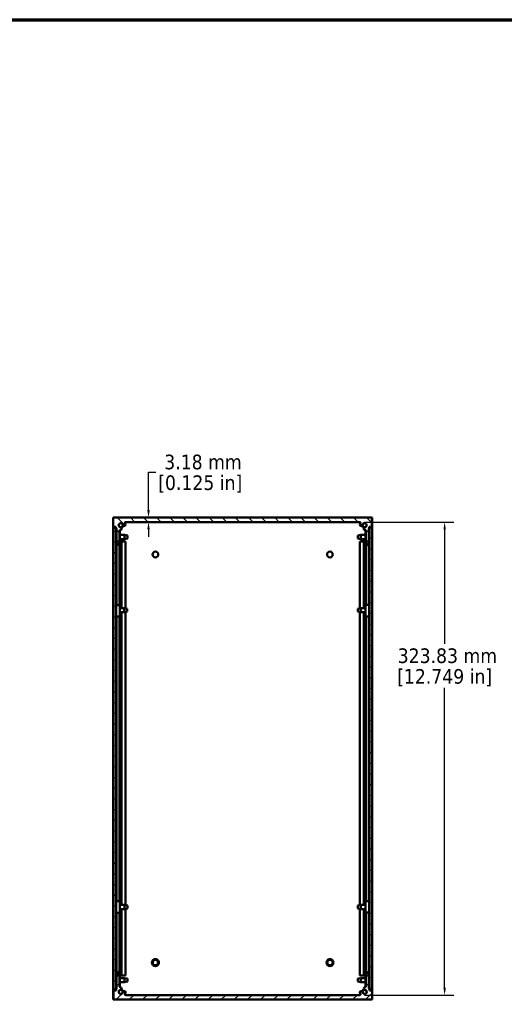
# Model space of a CAD drawing. Header units: millimetres. Extents: x 25 to 1702, y 51 to 1067.
# Tile 9 of 12: x 815 to 1146, y 393 to 1067. Entities that reach past the tile are written whole.
import ezdxf

# ---------------------------------------------------------------- set-up
doc = ezdxf.new("R2010")
doc.units = ezdxf.units.MM
doc.header["$LTSCALE"] = 2
for name, color, linetype, lineweight in [('Border (ANSI)', 7, 'Continuous', 70), ('Dimension (ANSI)', 7, 'Continuous', 25), ('Hatch (ANSI)', 7, 'Continuous', 18), ('Visible (ANSI)', 7, 'Continuous', 50)]:
    doc.layers.add(name, color=color, linetype=linetype, lineweight=lineweight)
doc.styles.add('Note Text (ANSI)', font='tahoma.ttf')
doc.dimstyles.new('Default - mm (ANSI)', dxfattribs={"dimscale": 2, "dimtxt": 5, "dimasz": 2.5, "dimexe": 3.175, "dimexo": 1.6002, "dimgap": 0.8, "dimtad": 0, "dimtih": 1, "dimtoh": 1, "dimrnd": 1e-08, "dimzin": 0, "dimdsep": 46, "dimtxsty": 'Note Text (ANSI)', "dimcen": 0.09, "dimdle": 10, "dimclrd": 256, "dimclre": 256, "dimclrt": 256, "dimadec": 1, "dimazin": 0, "dimtfac": 0.6096, "dimtofl": 0, "dimtmove": 0, "dimatfit": 3, "dimldrblk": 'Filled-1', "dimfxl": 1, "dimtolj": 1, "dimtzin": 0, "dimlwd": -1, "dimlwe": -1, "dimarcsym": 0})

# ---------------------------------------------------------------- blocks, each defined once
blk = doc.blocks.new('Borders Default Border')
at = {"layer": 'Border (ANSI)', "flags": 128}
blk.add_lwpolyline([(12.7, 25.4), (12.7, 533.4), (850.9, 533.4), (850.9, 25.4), (12.7, 25.4)], dxfattribs=at)
blk = doc.blocks.new('*D18')
at = {"layer": 'Defpoints', "color": 0, "transparency": 16777216}
for p in [(1047.53, 722.83), (1047.54, 399), (1105.54, 399)]:
    blk.add_point(p, dxfattribs=at)
at = {"layer": 'Dimension (ANSI)', "transparency": 16777216}
for p, q in [((1050.73, 722.83), (1111.89, 722.83)), ((1105.54, 717.83), (1105.54, 639.38)), ((1105.54, 404), (1105.54, 609.44)), ((1050.74, 399), (1111.89, 399))]:
    blk.add_line(p, q, dxfattribs=at)
for points in [[(1104.71, 717.83), (1106.38, 717.83), (1105.54, 722.83)], [(1104.71, 404), (1106.38, 404), (1105.54, 399)]]:
    blk.add_solid(points, dxfattribs=at)
at = {"layer": 'Dimension (ANSI)', "transparency": 16777216, "char_height": 10, "attachment_point": 5, "style": 'Note Text (ANSI)'}
for s, insert in [('\\A1; 323.83 mm', (1105.54, 631.24)), ('\\A1;[12.749 in]', (1105.54, 616.27))]:
    blk.add_mtext(s, dxfattribs=dict(at, insert=insert))
blk = doc.blocks.new('Filled-1')
at = {"color": 0}
for p, q in [((0, 0), (-1, 0.33)), ((-1, 0.33), (-1, -0.33)), ((-1, 0), (0, 0)), ((-1, -0.33), (0, 0))]:
    blk.add_line(p, q, dxfattribs=at)
at = {"color": 0, "flags": 128}
blk.add_lwpolyline([(-1, -0.33), (0, 0), (-1, 0.33), (-1, -0.33)], dxfattribs=at)
at = {"color": 0}
blk.add_solid([(-1, -0.33), (0, 0), (-1, 0.33), (-1, -0.33)], dxfattribs=at)
blk = doc.blocks.new('*D21')
at = {"layer": 'Defpoints', "color": 0, "transparency": 16777216}
for p in [(902.88, 722.83), (938.28, 726.01), (938.28, 722.83)]:
    blk.add_point(p, dxfattribs=at)
at = {"layer": 'Dimension (ANSI)', "transparency": 16777216}
for p, q in [((902.88, 731.01), (902.88, 757.04)), ((902.88, 757.04), (907.88, 757.04)), ((902.88, 717.83), (902.88, 712.83))]:
    blk.add_line(p, q, dxfattribs=at)
for points in [[(902.04, 731.01), (903.71, 731.01), (902.88, 726.01)], [(902.04, 717.83), (903.71, 717.83), (902.88, 722.83)]]:
    blk.add_solid(points, dxfattribs=at)
at = {"layer": 'Dimension (ANSI)', "transparency": 16777216, "char_height": 10, "attachment_point": 5, "style": 'Note Text (ANSI)'}
for s, insert in [('\\A1; 3.18 mm', (938.28, 763.87)), ('\\A1;[0.125 in]', (938.28, 748.9))]:
    blk.add_mtext(s, dxfattribs=dict(at, insert=insert))

msp = doc.modelspace()

# ---------------------------------------------------------------- hatches: boundary and pattern name
at = {"layer": 'Hatch (ANSI)'}
h = msp.add_hatch(dxfattribs=at)
h.set_pattern_fill('ANSI31', color=256, scale=50.8, angle=-90, style=0)
h.set_pattern_definition([(315, (0, 0), (4.490128, 4.490128), [])])
edge = h.paths.add_edge_path()
edge.add_line((878.7809, 726.0077), (878.7809, 719.6577))
edge.add_line((878.7809, 719.6577), (880.6099, 719.6577))
edge.add_line((880.6099, 719.6577), (880.6099, 718.9177))
edge.add_line((880.6099, 718.9177), (880.6099, 718.3877))
edge.add_line((880.6099, 718.3877), (880.7478, 718.3877))
edge.add_line((880.7478, 718.3877), (880.9909, 718.3877))
edge.add_line((880.9909, 718.3877), (880.9909, 709.4977))
edge.add_line((880.9909, 709.4977), (883.0229, 709.4977))
edge.add_line((883.0229, 709.4977), (883.0229, 716.9964))
edge.add_ellipse((883.4039, 716.9964), major_axis=(-0.381, 0), ratio=1, start_angle=267.543268, end_angle=360, ccw=False)
edge.add_ellipse((883.4616, 718.3414), major_axis=(-0.0414, -0.9643), ratio=1, start_angle=0, end_angle=173.3396778)
edge.add_ellipse((883.8359, 720.6737), major_axis=(-0.2214, -1.3794), ratio=1, start_angle=108.2341086, end_angle=360, ccw=False)
edge.add_ellipse((886.1683, 721.048), major_axis=(-0.953, -0.1529), ratio=1, start_angle=0, end_angle=180)
edge.add_ellipse((883.8359, 720.6737), major_axis=(3.2854, 0.5272), ratio=1, start_angle=0, end_angle=19.5325667)
edge.add_ellipse((887.0903, 722.4517), major_axis=(-0.3344, -0.1827), ratio=1, start_angle=241.350379, end_angle=360, ccw=False)
edge.add_line((887.0903, 722.8327), (1047.5095, 722.8327))
edge.add_ellipse((1047.5095, 722.4517), major_axis=(0, 0.381), ratio=1, start_angle=241.350379, end_angle=360, ccw=False)
edge.add_ellipse((1050.7639, 720.6737), major_axis=(-2.92, 1.5953), ratio=1, start_angle=0, end_angle=19.5325667)
edge.add_ellipse((1048.4316, 721.048), major_axis=(-0.953, 0.1529), ratio=1, start_angle=0, end_angle=180)
edge.add_ellipse((1050.7639, 720.6737), major_axis=(-1.3794, 0.2214), ratio=1, start_angle=108.2341086, end_angle=360, ccw=False)
edge.add_ellipse((1051.1382, 718.3414), major_axis=(-0.1529, 0.953), ratio=1, start_angle=0, end_angle=173.3396778)
edge.add_ellipse((1051.1959, 716.9964), major_axis=(-0.0163, 0.3806), ratio=1, start_angle=267.543268, end_angle=360, ccw=False)
edge.add_line((1051.5769, 716.9964), (1051.5769, 709.4977))
edge.add_line((1051.5769, 709.4977), (1053.6089, 709.4977))
edge.add_line((1053.6089, 709.4977), (1053.6089, 718.3877))
edge.add_line((1053.6089, 718.3877), (1053.878, 718.3877))
edge.add_line((1053.878, 718.3877), (1053.9899, 718.3877))
edge.add_line((1053.9899, 718.3877), (1053.9899, 718.9177))
edge.add_line((1053.9899, 718.9177), (1053.9899, 719.6577))
edge.add_line((1053.9899, 719.6577), (1055.8189, 719.6577))
edge.add_line((1055.8189, 719.6577), (1055.8189, 726.0077))
edge.add_line((1055.8189, 726.0077), (878.7809, 726.0077))
h = msp.add_hatch(dxfattribs=at)
h.set_pattern_fill('ANSI31', color=256, scale=50.8, angle=-75, style=0)
h.set_pattern_definition([(330, (0, 0), (3.175, 5.49926), [])])
h.paths.add_polyline_path([(878.9478, 402.9177), (880.6359, 402.9177), (880.7478, 402.9177), (880.7478, 403.4477), (880.7478, 718.3877), (880.7478, 718.9177), (880.6099, 718.9177), (878.9478, 718.9177)])
h = msp.add_hatch(dxfattribs=at)
h.set_pattern_fill('ANSI31', color=256, scale=50.8, angle=-15, style=0)
h.set_pattern_definition([(30, (0, 0), (-3.175, 5.49926), [])])
h.paths.add_polyline_path([(1055.678, 718.9177), (1053.9899, 718.9177), (1053.878, 718.9177), (1053.878, 718.3877), (1053.878, 403.4477), (1053.878, 402.9177), (1054.0159, 402.9177), (1055.678, 402.9177)])
h = msp.add_hatch(dxfattribs=at)
h.set_pattern_fill('ANSI31', color=256, scale=50.8, style=0)
h.set_pattern_definition([(45, (0, 0), (-4.490128, 4.490128), [])])
edge = h.paths.add_edge_path()
edge.add_line((878.8069, 402.1777), (878.8069, 395.8277))
edge.add_line((878.8069, 395.8277), (1055.8449, 395.8277))
edge.add_line((1055.8449, 395.8277), (1055.8449, 402.1777))
edge.add_line((1055.8449, 402.1777), (1054.0159, 402.1777))
edge.add_line((1054.0159, 402.1777), (1054.0159, 402.9177))
edge.add_line((1054.0159, 402.9177), (1054.0159, 403.4477))
edge.add_line((1054.0159, 403.4477), (1053.878, 403.4477))
edge.add_line((1053.878, 403.4477), (1053.6349, 403.4477))
edge.add_line((1053.6349, 403.4477), (1053.6349, 412.3377))
edge.add_line((1053.6349, 412.3377), (1051.6029, 412.3377))
edge.add_line((1051.6029, 412.3377), (1051.6029, 404.839))
edge.add_ellipse((1051.2219, 404.839), major_axis=(0.381, 0), ratio=1, start_angle=267.543268, end_angle=360, ccw=False)
edge.add_ellipse((1051.1642, 403.4941), major_axis=(0.0414, 0.9643), ratio=1, start_angle=0, end_angle=173.3396778)
edge.add_ellipse((1050.7899, 401.1617), major_axis=(0.2214, 1.3794), ratio=1, start_angle=108.2341086, end_angle=360, ccw=False)
edge.add_ellipse((1048.4576, 400.7874), major_axis=(0.953, 0.1529), ratio=1, start_angle=0, end_angle=180)
edge.add_ellipse((1050.7899, 401.1617), major_axis=(-3.2854, -0.5272), ratio=1, start_angle=0, end_angle=19.5325667)
edge.add_ellipse((1047.5355, 399.3837), major_axis=(0.3344, 0.1827), ratio=1, start_angle=241.350379, end_angle=360, ccw=False)
edge.add_line((1047.5355, 399.0027), (887.1163, 399.0027))
edge.add_ellipse((887.1163, 399.3837), major_axis=(0, -0.381), ratio=1, start_angle=241.350379, end_angle=360, ccw=False)
edge.add_ellipse((883.8619, 401.1617), major_axis=(2.92, -1.5953), ratio=1, start_angle=0, end_angle=19.5325667)
edge.add_ellipse((886.1943, 400.7874), major_axis=(0.953, -0.1529), ratio=1, start_angle=0, end_angle=180)
edge.add_ellipse((883.8619, 401.1617), major_axis=(1.3794, -0.2214), ratio=1, start_angle=108.2341086, end_angle=360, ccw=False)
edge.add_ellipse((883.4876, 403.4941), major_axis=(0.1529, -0.953), ratio=1, start_angle=0, end_angle=173.3396778)
edge.add_ellipse((883.4299, 404.839), major_axis=(0.0163, -0.3806), ratio=1, start_angle=267.543268, end_angle=360, ccw=False)
edge.add_line((883.0489, 404.839), (883.0489, 412.3377))
edge.add_line((883.0489, 412.3377), (881.0169, 412.3377))
edge.add_line((881.0169, 412.3377), (881.0169, 403.4477))
edge.add_line((881.0169, 403.4477), (880.7478, 403.4477))
edge.add_line((880.7478, 403.4477), (880.6359, 403.4477))
edge.add_line((880.6359, 403.4477), (880.6359, 402.9177))
edge.add_line((880.6359, 402.9177), (880.6359, 402.1777))
edge.add_line((880.6359, 402.1777), (878.8069, 402.1777))

# ---------------------------------------------------------------- linework, layer by layer
at = {"layer": 'Visible (ANSI)'}
for p, q in [((878.7809, 726.0077), (878.7809, 719.6577)), ((1055.8189, 726.0077), (878.7809, 726.0077)), ((887.0903, 722.8327), (1047.5095, 722.8327)), ((1055.8319, 726.0077), (1055.8189, 726.0077)), ((1055.8189, 719.6577), (1055.8189, 726.0077)), ((1055.8319, 709.5077), (1055.8319, 726.0077)), ((878.7809, 719.6577), (880.6099, 719.6577)), ((878.7939, 709.5077), (878.7939, 719.6577)), ((880.7478, 718.9177), (878.9478, 718.9177)), ((878.9478, 718.9177), (878.9478, 402.9177)), ((880.6099, 719.6577), (880.6099, 718.3877)), ((880.6099, 718.3877), (880.9909, 718.3877)), ((880.7478, 402.9177), (880.7478, 718.9177)), ((880.9909, 716.7124), (880.7478, 716.7124)), ((880.7478, 716.6528), (880.9909, 716.6528)), ((880.9909, 718.3877), (880.9909, 709.4977)), ((883.0229, 709.4977), (883.0229, 716.9964)), ((883.247, 716.7124), (883.0229, 716.7124)), ((883.0229, 716.6528), (883.247, 716.6528)), ((883.247, 716.7124), (883.247, 716.6528)), ((883.247, 716.6528), (883.247, 708.503)), ((1051.5769, 716.8387), (1051.3528, 716.8387)), ((1051.3528, 716.52), (1051.3528, 716.8387)), ((1051.3528, 716.52), (1051.5769, 716.52)), ((1051.3528, 708.3767), (1051.3528, 716.52)), ((1051.5769, 716.9964), (1051.5769, 709.4977)), ((1053.6089, 709.4977), (1053.6089, 718.3877)), ((1053.6089, 718.3877), (1053.9899, 718.3877)), ((1053.865, 716.8387), (1053.6089, 716.8387)), ((1053.6089, 716.52), (1053.865, 716.52)), ((1053.865, 716.52), (1053.865, 716.8387)), ((1053.865, 716.52), (1053.865, 708.3767)), ((1055.678, 718.9177), (1053.878, 718.9177)), ((1053.878, 718.9177), (1053.878, 402.9177)), ((1053.9899, 718.3877), (1053.9899, 719.6577)), ((1053.9899, 719.6577), (1055.8189, 719.6577)), ((1055.678, 402.9177), (1055.678, 718.9177)), ((878.9478, 709.5077), (878.7939, 709.5077)), ((878.7939, 665.2323), (878.7939, 709.5077)), ((880.9909, 709.4977), (883.0229, 709.4977)), ((880.9909, 709.4977), (880.9909, 708.503)), ((881.0039, 709.4977), (881.0039, 708.402)), ((882.9909, 708.503), (882.9909, 709.4977)), ((883.247, 714.0401), (886.3646, 714.0401)), ((883.247, 711.1953), (886.3646, 711.1953)), ((883.4332, 709.5077), (883.247, 709.5077)), ((883.4332, 709.5077), (884.4398, 709.5077)), ((885.2283, 709.5077), (884.4398, 709.5077)), ((884.4398, 709.5077), (884.4398, 663.9401)), ((885.2283, 709.5077), (887.1465, 709.5077)), ((886.3646, 711.1953), (886.3646, 714.0401)), ((888.4728, 713.621), (886.3646, 714.0401)), ((888.4728, 711.6144), (886.3646, 711.1953)), ((887.1465, 709.5077), (887.1465, 663.7525)), ((888.4728, 713.621), (888.4728, 711.6144)), ((1046.153, 713.621), (1048.2612, 714.0401)), ((1046.153, 711.6144), (1046.153, 713.621)), ((1046.153, 711.6144), (1048.2612, 711.1953)), ((1049.3976, 709.5077), (1047.4794, 709.5077)), ((1047.4794, 663.7847), (1047.4794, 709.5077)), ((1048.2612, 714.0401), (1048.2612, 711.1953)), ((1051.3528, 714.0401), (1048.2612, 714.0401)), ((1051.3528, 711.1953), (1048.2612, 711.1953)), ((1049.3976, 709.5077), (1050.186, 709.5077)), ((1051.1926, 709.5077), (1050.186, 709.5077)), ((1050.186, 663.9401), (1050.186, 709.5077)), ((1051.1926, 709.5077), (1051.3528, 709.5077)), ((1051.5769, 709.4977), (1053.6089, 709.4977)), ((1051.6089, 709.4977), (1051.6089, 708.3767)), ((1053.6089, 708.3767), (1053.6089, 709.4977)), ((1053.878, 714.0401), (1053.865, 714.0401)), ((1053.878, 711.1953), (1053.865, 711.1953)), ((1053.865, 709.5077), (1053.878, 709.5077)), ((1055.678, 709.5077), (1055.8319, 709.5077)), ((1055.8319, 709.5077), (1055.8319, 412.3277)), ((881.0039, 707.7261), (881.0039, 666.215)), ((883.0359, 707.806), (883.0359, 666.215)), ((1051.5899, 666.253), (1051.5899, 707.6429)), ((1053.6219, 666.253), (1053.6219, 707.6346)), ((878.786, 659.8031), (878.786, 665.2323)), ((878.786, 665.2323), (878.9478, 665.2323)), ((880.7478, 666.7438), (881.0039, 666.7438)), ((881.0039, 666.215), (881.0039, 666.1184)), ((883.0039, 666.1184), (883.0039, 666.215)), ((883.0359, 666.7438), (883.26, 666.7438)), ((883.26, 666.7438), (883.26, 666.1184)), ((883.26, 658.2916), (883.26, 666.1184)), ((883.26, 663.9401), (886.2028, 663.9401)), ((883.26, 661.0953), (886.2028, 661.0953)), ((884.4398, 661.0953), (884.4398, 460.7401)), ((886.2028, 661.0953), (886.2028, 663.9401)), ((888.311, 663.521), (886.2028, 663.9401)), ((888.311, 661.5144), (886.2028, 661.0953)), ((887.1465, 661.2829), (887.1465, 460.5847)), ((888.311, 663.521), (888.311, 661.5144)), ((1046.153, 663.521), (1048.2612, 663.9401)), ((1046.153, 661.5144), (1046.153, 663.521)), ((1046.153, 661.5144), (1048.2612, 661.0953)), ((1047.4794, 460.5847), (1047.4794, 661.2507)), ((1048.2612, 663.9401), (1048.2612, 661.0953)), ((1051.3658, 663.9401), (1048.2612, 663.9401)), ((1051.3658, 661.0953), (1048.2612, 661.0953)), ((1050.186, 460.7401), (1050.186, 661.0953)), ((1051.3658, 666.6933), (1051.5899, 666.6933)), ((1051.3658, 666.1763), (1051.3658, 666.6933)), ((1051.3658, 666.1763), (1051.3658, 658.3421)), ((1051.6219, 666.253), (1051.6219, 666.1763)), ((1053.6219, 666.6933), (1053.878, 666.6933)), ((1053.6219, 666.1763), (1053.6219, 666.253)), ((878.786, 659.8031), (878.9478, 659.8031)), ((878.7939, 412.3277), (878.7939, 659.8031)), ((881.0039, 658.2333), (881.0039, 463.2147)), ((883.0359, 658.2366), (883.0359, 463.2147)), ((1051.5899, 463.3449), (1051.5899, 658.2967)), ((1053.6219, 463.3458), (1053.6219, 658.2939)), ((880.7478, 463.2795), (881.0039, 463.2795)), ((881.0039, 463.2147), (881.0039, 463.2056)), ((883.0039, 463.2056), (883.0039, 463.2147)), ((883.0359, 463.2795), (883.26, 463.2795)), ((883.26, 463.2795), (883.26, 463.2056)), ((883.26, 455.356), (883.26, 463.2056)), ((883.26, 460.7401), (886.3646, 460.7401)), ((886.3646, 457.8953), (886.3646, 460.7401)), ((888.4728, 460.321), (886.3646, 460.7401)), ((888.4728, 460.321), (888.4728, 458.3144)), ((1046.153, 460.321), (1048.2612, 460.7401)), ((1046.153, 458.3144), (1046.153, 460.321)), ((1048.2612, 460.7401), (1048.2612, 457.8953)), ((1051.3658, 460.7401), (1048.2612, 460.7401)), ((1051.3658, 463.3295), (1051.3658, 455.4813)), ((881.0039, 455.3491), (881.0039, 414.2256)), ((883.0359, 455.3495), (883.0359, 414.2173)), ((883.26, 457.8953), (886.3646, 457.8953)), ((884.4398, 457.8953), (884.4398, 412.3277)), ((888.4728, 458.3144), (886.3646, 457.8953)), ((887.1465, 458.0507), (887.1465, 412.3277)), ((1046.153, 458.3144), (1048.2612, 457.8953)), ((1047.4794, 412.3277), (1047.4794, 458.0507)), ((1051.3658, 457.8953), (1048.2612, 457.8953)), ((1050.186, 412.3277), (1050.186, 457.8953)), ((1051.3658, 455.306), (1051.3658, 455.4813)), ((1051.5899, 455.306), (1051.3658, 455.306)), ((1051.5899, 414.0596), (1051.5899, 455.4587)), ((1051.6219, 455.4813), (1051.6219, 455.4587)), ((1053.6219, 455.4587), (1053.6219, 455.4813)), ((1053.6219, 414.1396), (1053.6219, 455.4587)), ((1053.878, 455.306), (1053.6219, 455.306)), ((878.9478, 412.3277), (878.7939, 412.3277)), ((878.7939, 412.3277), (878.7939, 395.8277)), ((880.7608, 412.3277), (880.7478, 412.3277)), ((880.7608, 405.3428), (880.7608, 413.4837)), ((881.0169, 413.4837), (881.0169, 412.3377)), ((883.0489, 412.3377), (881.0169, 412.3377)), ((881.0169, 412.3377), (881.0169, 403.4477)), ((883.0169, 412.3377), (883.0169, 413.4837)), ((883.0489, 404.839), (883.0489, 412.3377)), ((883.273, 413.4837), (883.273, 405.3428)), ((883.4332, 412.3277), (883.273, 412.3277)), ((883.4332, 412.3277), (884.4398, 412.3277)), ((885.2283, 412.3277), (884.4398, 412.3277)), ((885.2283, 412.3277), (887.1465, 412.3277)), ((1049.3976, 412.3277), (1047.4794, 412.3277)), ((1049.3976, 412.3277), (1050.186, 412.3277)), ((1051.1926, 412.3277), (1050.186, 412.3277)), ((1051.1926, 412.3277), (1051.3788, 412.3277)), ((1051.3788, 405.2137), (1051.3788, 413.3627)), ((1053.6349, 412.3377), (1051.6029, 412.3377)), ((1051.6029, 412.3377), (1051.6029, 404.839)), ((1051.6349, 413.3627), (1051.6349, 412.3377)), ((1053.6219, 412.3377), (1053.6219, 413.4024)), ((1053.6349, 412.3377), (1053.6349, 413.3627)), ((1053.6349, 403.4477), (1053.6349, 412.3377)), ((1055.678, 412.3277), (1055.8319, 412.3277)), ((1055.8319, 412.3277), (1055.8319, 402.1777)), ((880.7478, 410.6401), (880.7608, 410.6401)), ((880.7478, 407.7953), (880.7608, 407.7953)), ((880.7608, 405.3428), (880.7608, 404.9717)), ((881.0169, 405.3428), (880.7608, 405.3428)), ((880.7608, 404.9717), (881.0169, 404.9717)), ((883.273, 405.3428), (883.0489, 405.3428)), ((883.0489, 404.9717), (883.273, 404.9717)), ((883.273, 410.6401), (886.3646, 410.6401)), ((883.273, 407.7953), (886.3646, 407.7953)), ((883.273, 405.3428), (883.273, 404.9717)), ((886.3646, 407.7953), (886.3646, 410.6401)), ((888.4728, 410.221), (886.3646, 410.6401)), ((888.4728, 408.2144), (886.3646, 407.7953)), ((888.4728, 410.221), (888.4728, 408.2144)), ((1046.153, 410.221), (1048.2612, 410.6401)), ((1046.153, 408.2144), (1046.153, 410.221)), ((1046.153, 408.2144), (1048.2612, 407.7953)), ((1048.2612, 410.6401), (1048.2612, 407.7953)), ((1051.3788, 410.6401), (1048.2612, 410.6401)), ((1051.3788, 407.7953), (1048.2612, 407.7953)), ((1051.6029, 405.2137), (1051.3788, 405.2137)), ((1051.3788, 405.0927), (1051.3788, 405.2137)), ((1051.3788, 405.0927), (1051.6029, 405.0927)), ((1053.878, 405.2137), (1053.6349, 405.2137)), ((1053.6349, 405.0927), (1053.878, 405.0927)), ((878.8069, 402.1777), (878.8069, 395.8277)), ((880.6359, 402.1777), (878.8069, 402.1777)), ((878.9478, 402.9177), (880.7478, 402.9177)), ((881.0169, 403.4477), (880.6359, 403.4477)), ((880.6359, 403.4477), (880.6359, 402.1777)), ((1047.5355, 399.0027), (887.1163, 399.0027)), ((1054.0159, 403.4477), (1053.6349, 403.4477)), ((1053.878, 402.9177), (1055.678, 402.9177)), ((1054.0159, 402.1777), (1054.0159, 403.4477)), ((1055.8449, 402.1777), (1054.0159, 402.1777)), ((1055.8449, 395.8277), (1055.8449, 402.1777)), ((878.7939, 395.8277), (878.8069, 395.8277)), ((878.8069, 395.8277), (1055.8449, 395.8277))]:
    msp.add_line(p, q, dxfattribs=at)
for centre, radius in [((883.8359, 720.6737), 1.3589), ((1050.7899, 720.6737), 1.3589), ((907.5879, 700.6077), 1.981), ((1027.0379, 700.6077), 1.981), ((907.6071, 421.2277), 2.413), ((907.6071, 421.2277), 1.8796), ((1027.0379, 421.2277), 2.413), ((1027.0379, 421.2277), 1.8796), ((883.8359, 401.1617), 1.3589), ((1050.7899, 401.1617), 1.3589)]:
    msp.add_circle(centre, radius, dxfattribs=at)
for centre, radius, start, end in [((883.8359, 720.6737), 1.397, 9.1170543, 260.8829457), ((887.0903, 722.4517), 0.381, 90, 208.649621), ((883.8359, 720.6737), 3.3274, 9.1170543, 28.649621), ((1050.7639, 720.6737), 3.3274, 151.350379, 170.8829457), ((1047.5095, 722.4517), 0.381, 331.350379, 90), ((1050.7639, 720.6737), 1.397, 279.1170543, 170.8829457), ((883.4039, 716.9964), 0.381, 87.543268, 180), ((883.4616, 718.3414), 0.9652, 267.543268, 80.8829457), ((883.8359, 720.6737), 1.7526, 282.0760765, 347.9239235), ((886.1683, 721.048), 0.9652, 189.1170543, 9.1170543), ((1048.4316, 721.048), 0.9652, 170.8829457, 350.8829457), ((1050.7899, 720.6737), 1.7526, 191.4423567, 257.1896401), ((1051.1382, 718.3414), 0.9652, 99.1170543, 272.456732), ((1051.1959, 716.9964), 0.381, 0, 92.456732), ((883.4299, 404.839), 0.381, 180, 272.456732), ((1051.2219, 404.839), 0.381, 267.543268, 0), ((883.8619, 401.1617), 1.397, 99.1170543, 350.8829457), ((883.4876, 403.4941), 0.9652, 279.1170543, 92.456732), ((883.8359, 401.1617), 1.7526, 11.4423567, 77.1896401), ((886.1943, 400.7874), 0.9652, 350.8829457, 170.8829457), ((887.1163, 399.3837), 0.381, 151.350379, 270), ((883.8619, 401.1617), 3.3274, 331.350379, 350.8829457), ((1048.4576, 400.7874), 0.9652, 9.1170543, 189.1170543), ((1050.7899, 401.1617), 3.3274, 189.1170543, 208.649621), ((1047.5355, 399.3837), 0.381, 270, 28.649621), ((1050.7899, 401.1617), 1.7526, 102.0760765, 167.9239235), ((1050.7899, 401.1617), 1.397, 189.1170543, 80.8829457), ((1051.1642, 403.4941), 0.9652, 87.543268, 260.8829457)]:
    msp.add_arc(centre, radius, start, end, dxfattribs=at)
for centre, major_axis, ratio, start_param, end_param in [((881.9909, 708.503), (1.2561, 0), 0.9999711, 3.28558832, 6.28318531), ((881.9909, 708.5627), (1, 0), 0.9999711, 3.14159265, 6.28318531), ((881.9909, 708.503), (-1, 0), 0.9999711, 0, 3.14159265), ((1052.6089, 708.3767), (1.2561, 0), 0.9991755, 3.14159265, 6.28318531), ((1052.6089, 708.6954), (1, 0), 0.9991755, 3.14159265, 6.28318531), ((1052.6089, 708.3767), (-1, 0), 0.9991755, 0, 3.14159265), ((882.0039, 666.1184), (1.2561, 0), 0.07673529, 3.14159265, 6.28318531), ((882.0039, 666.1184), (-1, 0), 0.07673529, 0, 3.14159265), ((1052.6219, 666.1763), (1.2561, 0), 0.06343468, 3.14159265, 6.28318531), ((1052.6219, 666.1763), (-1, 0), 0.06343468, 0, 3.14159265), ((882.0039, 658.2916), (-1.2561, 0), 0.07673529, 0, 3.14159265), ((1052.6219, 658.3421), (-1.2561, 0), 0.06343468, 0, 3.14159265), ((882.0039, 463.2056), (1.2561, 0), 0.00905741, 3.14159268, 6.28318533), ((882.0039, 463.2056), (-1, 0), 0.00905741, 0, 3.14159265), ((1052.6219, 463.3295), (1.2561, 0), 0.02151148, 0, 3.14159266), ((882.0039, 455.356), (-1.2561, 0), 0.00905741, 0.00000003, 3.14159268), ((1052.6219, 455.4813), (-1.2561, 0), 0.02151148, 3.14159266, 6.28318531), ((1052.6219, 455.4813), (1, 0), 0.02151148, 0, 3.14159265), ((882.0169, 413.4837), (-1.2561, 0), 0.9988822, 3.14159265, 6.28318531), ((882.0169, 413.4837), (1, 0), 0.9988822, 0, 3.14159265), ((882.0169, 413.1126), (-1, 0), 0.9988822, 3.14159265, 6.28318531), ((1052.6349, 413.3627), (-1.2561, 0), 0.99988112, 3.28558832, 6.28318531), ((1052.6349, 413.3627), (1, 0), 0.99988112, 0, 3.14159265), ((1052.6349, 413.2417), (-1, 0), 0.99988112, 3.14159265, 6.28318531)]:
    msp.add_ellipse(centre, major_axis=major_axis, ratio=ratio, start_param=start_param, end_param=end_param, dxfattribs=at)

# ---------------------------------------------------------------- block references
at = {"xscale": 2, "yscale": 2, "zscale": 2}
msp.add_blockref('Borders Default Border', (0, 0), dxfattribs=at)

# ---------------------------------------------------------------- dimensions: what is measured, and where the dimension line sits
at = {"layer": 'Dimension (ANSI)'}
for base, p1, p2, angle, text, override, picture, middle in [((902.875435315, 722.8327143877), (938.2800019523, 726.0077143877), (938.2800019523, 722.8327143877), 90, ' <> mm\\X[0.125 in]', {"dimgap": 0.8, "dimdec": 2, "dimpost": '', "dimse1": 1, "dimse2": 1, "dimtol": 0, "dimlim": 0, "dimtp": 0, "dimtm": 0, "dimtdec": 2, "dimatfit": 1}, '*D21', (938.2800019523, 757.0435324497)), ((1105.5431, 399.0027), (1047.529, 722.8327), (1047.5355, 399.0027), 270, ' <> mm\\X[12.749 in]', {"dimgap": 0.8, "dimdec": 2, "dimpost": '', "dimtol": 0, "dimlim": 0, "dimtp": 0, "dimtm": 0, "dimtdec": 2, "dimatfit": 1}, '*D18', (1105.5431, 624.4077))]:
    dim = msp.add_linear_dim(base=base, p1=p1, p2=p2, angle=angle, text=text, dimstyle='Default - mm (ANSI)', override=override, dxfattribs=at)
    dim.commit()
    dim.dimension.update_dxf_attribs({"geometry": picture, "text_midpoint": middle, "dimtype": 160})

doc.saveas('drawing.dxf')
